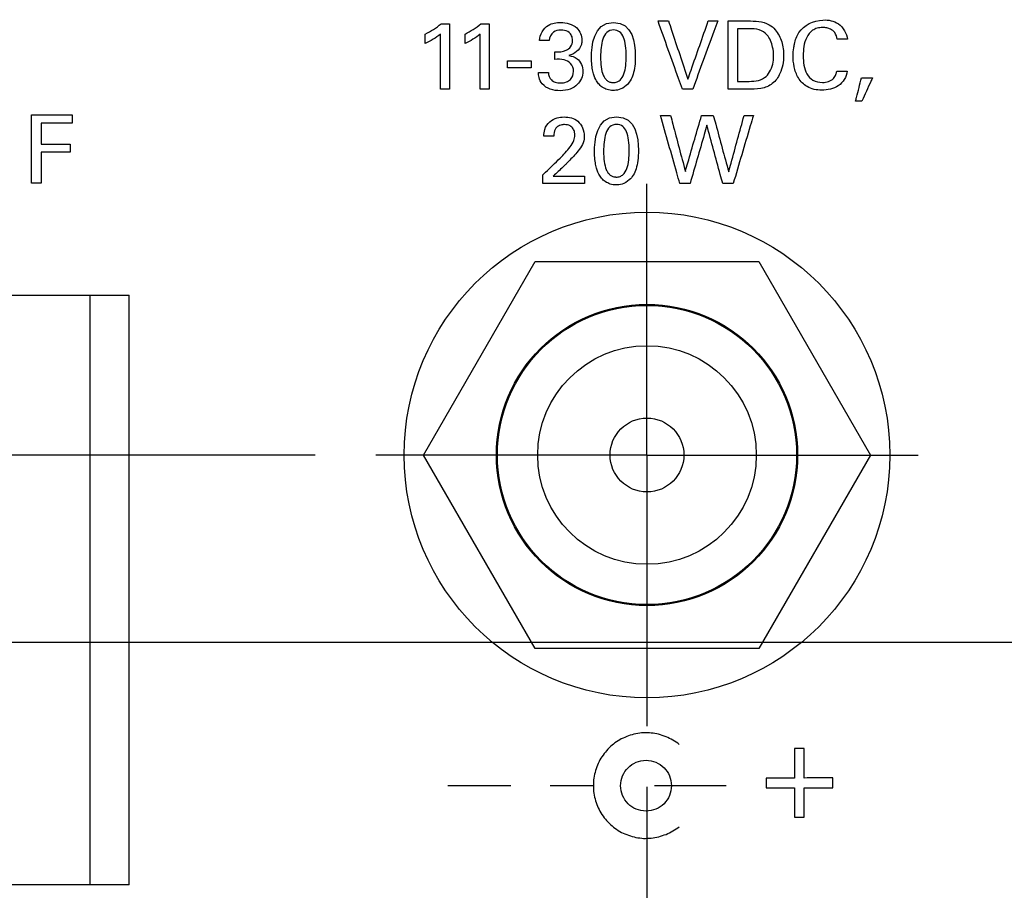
# Model space of a CAD drawing. Header units: inches. Extents: x 0 to 34, y 0 to 22.
# Tile 6 of 111: x 9.9 to 10.9, y 3.7 to 4.6. Entities that reach past the tile are written whole.
import ezdxf

# ---------------------------------------------------------------- set-up
doc = ezdxf.new("R2010")
doc.units = ezdxf.units.IN
doc.header["$LTSCALE"] = 1.87
doc.header["$MEASUREMENT"] = 0
doc.linetypes.add('CENTER', pattern=[0.6, 0.375, -0.075, 0.075, -0.075])
doc.layers.get('0').update_dxf_attribs({"linetype": 'CONTINUOUS'})
for name, color, linetype in [('DATUMCURVES', 7, 'CONTINUOUS'), ('DEFAULT_1', 7, 'CENTER'), ('DIMENSIONS', 7, 'CONTINUOUS')]:
    doc.layers.add(name, color=color, linetype=linetype)
doc.styles.get("Standard").update_dxf_attribs({"font": 'txt', "width": 0.8})
doc.dimstyles.new('DIMSTYLE_1', dxfattribs={"dimtxt": 0.125, "dimasz": 0.18, "dimexe": 0.18, "dimexo": 0.0625, "dimgap": 0.09, "dimtad": 0, "dimtih": 1, "dimtoh": 1, "dimdec": 3, "dimzin": 4, "dimdsep": 46, "dimtxsty": 'STANDARD', "dimblk": '_FILLED', "dimblk1": '_FILLED', "dimblk2": '_FILLED', "dimcen": 0.09, "dimadec": 0, "dimazin": 0, "dimtp": 0.001, "dimtm": 0.001, "dimtfac": 1, "dimtdec": 3, "dimtofl": 0, "dimtmove": 0, "dimatfit": 3, "dimldrblk": '_FILLED', "dimfxl": 1, "dimtolj": 1, "dimtzin": 4, "dimarcsym": 0})

# ---------------------------------------------------------------- blocks, each defined once
blk = doc.blocks.new('_FILLED')
at = {"color": 0, "linetype": 'BYBLOCK'}
blk.add_solid([(0, 0), (-1, 0.1736), (-1, -0.1736)], dxfattribs=at)
blk = doc.blocks.new('*D12')
at = {"layer": 'DIMENSIONS', "color": 2, "linetype": 'CONTINUOUS'}
for p, q in [((10.5592, 3.7851), (10.5592, 2.4397)), ((8.5192, 3.2441), (8.5192, 2.4397)), ((8.5192, 2.5647), (8.8256, 2.5647)), ((10.5592, 2.5647), (10.2756, 2.5647))]:
    blk.add_line(p, q, dxfattribs=at)
at = {"layer": 'DIMENSIONS', "color": 2, "linetype": 'CONTINUOUS', "xscale": 0.18, "yscale": 0.18, "zscale": 0.18, "rotation": 180}
blk.add_blockref('_FILLED', (8.5192, 2.5647), dxfattribs=at)
at = {"layer": 'DIMENSIONS', "color": 2, "linetype": 'CONTINUOUS', "xscale": 0.18, "yscale": 0.18, "zscale": 0.18}
blk.add_blockref('_FILLED', (10.5592, 2.5647), dxfattribs=at)
at = {"layer": 'DIMENSIONS', "color": 2, "linetype": 'CONTINUOUS', "width": 0.8}
for s, p in [('[', (9.5131, 2.5022)), (']', (10.1131, 2.5022)), ('2.040', (8.8881, 2.5022)), ('51.82', (9.6131, 2.5022))]:
    blk.add_text(s, height=0.125, dxfattribs=at).set_placement(p)
blk = doc.blocks.new('*D13')
at = {"layer": 'DIMENSIONS', "color": 2, "linetype": 'CONTINUOUS'}
for p, q in [((11.5322, 3.8711), (11.5322, 2.0564)), ((8.5192, 3.2441), (8.5192, 2.0564)), ((8.5192, 2.1814), (9.3032, 2.1814)), ((11.5322, 2.1814), (10.7532, 2.1814))]:
    blk.add_line(p, q, dxfattribs=at)
at = {"layer": 'DIMENSIONS', "color": 2, "linetype": 'CONTINUOUS', "xscale": 0.18, "yscale": 0.18, "zscale": 0.18, "rotation": 180}
blk.add_blockref('_FILLED', (8.5192, 2.1814), dxfattribs=at)
at = {"layer": 'DIMENSIONS', "color": 2, "linetype": 'CONTINUOUS', "xscale": 0.18, "yscale": 0.18, "zscale": 0.18}
blk.add_blockref('_FILLED', (11.5322, 2.1814), dxfattribs=at)
at = {"layer": 'DIMENSIONS', "color": 2, "linetype": 'CONTINUOUS', "width": 0.8}
for s, p in [('[', (9.9907, 2.1189)), (']', (10.5907, 2.1189)), ('3.013', (9.3657, 2.1189)), ('76.53', (10.0907, 2.1189))]:
    blk.add_text(s, height=0.125, dxfattribs=at).set_placement(p)
blk = doc.blocks.new('*D14')
at = {"layer": 'DIMENSIONS', "color": 2, "linetype": 'CONTINUOUS'}
for p, q in [((11.4697, 3.9336), (7.3773, 3.9336)), ((7.5023, 3.9336), (7.5023, 3.6709)), ((7.5023, 3.1566), (7.5023, 3.4209)), ((8.6066, 3.1566), (7.3773, 3.1566))]:
    blk.add_line(p, q, dxfattribs=at)
at = {"layer": 'DIMENSIONS', "color": 2, "linetype": 'CONTINUOUS', "xscale": 0.18, "yscale": 0.18, "zscale": 0.18}
for p, rotation in [((7.5023, 3.9336), 90), ((7.5023, 3.1566), 270)]:
    blk.add_blockref('_FILLED', p, dxfattribs=dict(at, rotation=rotation))
at = {"layer": 'DIMENSIONS', "color": 2, "linetype": 'CONTINUOUS', "width": 0.8}
for s, p in [('[', (7.4148, 3.4834)), (']', (8.0148, 3.4834)), ('.777', (6.8898, 3.4834)), ('19.74', (7.5148, 3.4834))]:
    blk.add_text(s, height=0.125, dxfattribs=at).set_placement(p)
blk = doc.blocks.new('*D15')
at = {"layer": 'DIMENSIONS', "color": 2, "linetype": 'CONTINUOUS'}
for p, q in [((10.2177, 4.1266), (6.1528, 4.1266)), ((6.2778, 4.1266), (6.2778, 3.7683)), ((6.2778, 3.1566), (6.2778, 3.5183)), ((8.6066, 3.1566), (6.1528, 3.1566))]:
    blk.add_line(p, q, dxfattribs=at)
at = {"layer": 'DIMENSIONS', "color": 2, "linetype": 'CONTINUOUS', "xscale": 0.18, "yscale": 0.18, "zscale": 0.18}
for p, rotation in [((6.2778, 4.1266), 90), ((6.2778, 3.1566), 270)]:
    blk.add_blockref('_FILLED', p, dxfattribs=dict(at, rotation=rotation))
at = {"layer": 'DIMENSIONS', "color": 2, "linetype": 'CONTINUOUS', "width": 0.8}
for s, p in [('[', (6.1903, 3.5808)), (']', (6.7903, 3.5808)), ('.970', (5.6653, 3.5808)), ('24.64', (6.2903, 3.5808))]:
    blk.add_text(s, height=0.125, dxfattribs=at).set_placement(p)

msp = doc.modelspace()

# ---------------------------------------------------------------- linework, layer by layer
at = {"color": 7, "linetype": 'CONTINUOUS'}
for p, q in [((10.3292, 4.1266), (10.4442, 4.3258)), ((10.4442, 4.3258), (10.6742, 4.3258)), ((10.6742, 4.3258), (10.7892, 4.1266)), ((9.0422, 4.2911), (10.0262, 4.2911)), ((9.9862, 3.6841), (9.9862, 4.2911)), ((10.0262, 3.6841), (10.0262, 4.2911)), ((10.4442, 3.9274), (10.3292, 4.1266)), ((10.7892, 4.1266), (10.6742, 3.9274)), ((10.6742, 3.9274), (10.4442, 3.9274)), ((10.0262, 3.6841), (9.0422, 3.6841))]:
    msp.add_line(p, q, dxfattribs=at)
for radius in [0.25, 0.155, 0.154, 0.1125, 0.038]:
    msp.add_circle((10.5592, 4.1266), radius, dxfattribs=at)
at = {"layer": 'DATUMCURVES', "color": 40, "linetype": 'CONTINUOUS'}
for points, knots in [([(10.4486, 4.5534, 5.187), (10.4488, 4.5594, 5.187), (10.4551, 4.5703, 5.187), (10.466, 4.5718, 5.187), (10.4703, 4.5718, 5.187)], [0, 0, 0, 0, 0.578866, 1, 1, 1, 1]), ([(10.4703, 4.5718, 5.187), (10.4761, 4.5718, 5.187), (10.4876, 4.5691, 5.187), (10.4923, 4.5582, 5.187), (10.4923, 4.5536, 5.187)], [0, 0, 0, 0, 0.559117, 1, 1, 1, 1]), ([(10.5956, 4.5032, 5.187), (10.5943, 4.5069, 5.187), (10.5859, 4.5303, 5.187), (10.5776, 4.5537, 5.187), (10.5706, 4.5734, 5.187)], [0, 0, 0, 0, 0.15625, 1, 1, 1, 1]), ([(10.5706, 4.5734, 5.187), (10.5711, 4.5734, 5.187), (10.5747, 4.5734, 5.187), (10.5783, 4.5734, 5.187), (10.5814, 4.5734, 5.187)], [0, 0, 0, 0, 0.15625, 1, 1, 1, 1]), ([(10.5814, 4.5734, 5.187), (10.5824, 4.5703, 5.187), (10.589, 4.5503, 5.187), (10.5957, 4.5303, 5.187), (10.6013, 4.5134, 5.187)], [0, 0, 0, 0, 0.15625, 1, 1, 1, 1]), ([(10.6013, 4.5134, 5.187), (10.6024, 4.5166, 5.187), (10.6094, 4.5366, 5.187), (10.6164, 4.5566, 5.187), (10.6223, 4.5734, 5.187)], [0, 0, 0, 0, 0.15625, 1, 1, 1, 1]), ([(10.6321, 4.5734, 5.187), (10.6308, 4.5698, 5.187), (10.6221, 4.5464, 5.187), (10.6135, 4.523, 5.187), (10.6063, 4.5032, 5.187)], [0, 0, 0, 0, 0.15625, 1, 1, 1, 1]), ([(10.6223, 4.5734, 5.187), (10.6228, 4.5734, 5.187), (10.6261, 4.5734, 5.187), (10.6294, 4.5734, 5.187), (10.6321, 4.5734, 5.187)], [0, 0, 0, 0, 0.15625, 1, 1, 1, 1]), ([(10.6426, 4.5734, 5.187), (10.6437, 4.5734, 5.187), (10.6504, 4.5734, 5.187), (10.6572, 4.5734, 5.187), (10.6629, 4.5734, 5.187)], [0, 0, 0, 0, 0.15625, 1, 1, 1, 1]), ([(10.6426, 4.5032, 5.187), (10.6426, 4.5069, 5.187), (10.6426, 4.5303, 5.187), (10.6426, 4.5537, 5.187), (10.6426, 4.5734, 5.187)], [0, 0, 0, 0, 0.15625, 1, 1, 1, 1]), ([(10.6629, 4.5734, 5.187), (10.6704, 4.5734, 5.187), (10.6814, 4.5731, 5.187), (10.6894, 4.5664, 5.187), (10.6912, 4.5643, 5.187)], [0, 0, 0, 0, 0.728785, 1, 1, 1, 1]), ([(10.7102, 4.5456, 5.187), (10.7104, 4.5469, 5.187), (10.7114, 4.5525, 5.187), (10.7162, 4.5671, 5.187), (10.7364, 4.5766, 5.187), (10.758, 4.5723, 5.187), (10.765, 4.5606, 5.187), (10.7655, 4.5545, 5.187)], [0, 0, 0, 0, 0.050517, 0.212168, 0.562563, 0.767784, 1, 1, 1, 1]), ([(10.356, 4.5705, 5.187), (10.356, 4.567, 5.187), (10.356, 4.5446, 5.187), (10.356, 4.5222, 5.187), (10.356, 4.5032, 5.187)], [0, 0, 0, 0, 0.15625, 1, 1, 1, 1]), ([(10.3969, 4.5705, 5.187), (10.3969, 4.567, 5.187), (10.3969, 4.5446, 5.187), (10.3969, 4.5222, 5.187), (10.3969, 4.5032, 5.187)], [0, 0, 0, 0, 0.15625, 1, 1, 1, 1]), ([(10.4726, 4.5639, 5.187), (10.4719, 4.564, 5.187), (10.4685, 4.5641, 5.187), (10.4617, 4.5627, 5.187), (10.4587, 4.5566, 5.187), (10.4584, 4.5534, 5.187)], [0, 0, 0, 0, 0.095359, 0.508717, 1, 1, 1, 1]), ([(10.4645, 4.5417, 5.187), (10.4684, 4.5414, 5.187), (10.4745, 4.5417, 5.187), (10.4814, 4.5467, 5.187), (10.4829, 4.5528, 5.187), (10.4821, 4.5581, 5.187), (10.4787, 4.5626, 5.187), (10.475, 4.5637, 5.187), (10.4726, 4.5639, 5.187)], [0, 0, 0, 0, 0.288352, 0.434195, 0.602077, 0.724833, 0.827485, 1, 1, 1, 1]), ([(10.5248, 4.5641, 5.187), (10.5222, 4.5641, 5.187), (10.5171, 4.5622, 5.187), (10.5134, 4.5552, 5.187), (10.5117, 4.546, 5.187), (10.5113, 4.5357, 5.187), (10.5118, 4.5257, 5.187), (10.5135, 4.5186, 5.187), (10.5159, 4.5143, 5.187), (10.5181, 4.5119, 5.187), (10.5205, 4.5106, 5.187), (10.5224, 4.5101, 5.187), (10.5237, 4.51, 5.187), (10.5241, 4.5099, 5.187), (10.5246, 4.5099, 5.187)], [0, 0, 0, 0, 0.111548, 0.223096, 0.334644, 0.446192, 0.584644, 0.723096, 0.792322, 0.861548, 0.930774, 0.965387, 0.982693, 1, 1, 1, 1]), ([(10.5246, 4.5099, 5.187), (10.5251, 4.51, 5.187), (10.5267, 4.5101, 5.187), (10.529, 4.5107, 5.187), (10.5326, 4.5129, 5.187), (10.5358, 4.5185, 5.187), (10.5376, 4.5274, 5.187), (10.5381, 4.5423, 5.187), (10.5367, 4.5551, 5.187), (10.5316, 4.5627, 5.187), (10.527, 4.5641, 5.187), (10.5248, 4.5641, 5.187)], [0, 0, 0, 0, 0.026726, 0.053453, 0.106905, 0.213811, 0.320716, 0.427622, 0.713811, 0.856905, 1, 1, 1, 1]), ([(10.664, 4.5654, 5.187), (10.6634, 4.5654, 5.187), (10.6595, 4.5654, 5.187), (10.6556, 4.5654, 5.187), (10.6523, 4.5654, 5.187)], [0, 0, 0, 0, 0.15625, 1, 1, 1, 1]), ([(10.6523, 4.5654, 5.187), (10.6523, 4.5625, 5.187), (10.6523, 4.5445, 5.187), (10.6523, 4.5264, 5.187), (10.6523, 4.5112, 5.187)], [0, 0, 0, 0, 0.15625, 1, 1, 1, 1]), ([(10.6912, 4.5643, 5.187), (10.6943, 4.5607, 5.187), (10.6987, 4.552, 5.187), (10.7007, 4.5362, 5.187), (10.698, 4.5207, 5.187), (10.6891, 4.508, 5.187), (10.6761, 4.5029, 5.187), (10.6671, 4.5032, 5.187), (10.6624, 4.5032, 5.187)], [0, 0, 0, 0, 0.161567, 0.325647, 0.542246, 0.690958, 0.836633, 1, 1, 1, 1]), ([(10.6895, 4.5374, 5.187), (10.6895, 4.5404, 5.187), (10.6887, 4.5481, 5.187), (10.6847, 4.5589, 5.187), (10.6745, 4.5652, 5.187), (10.6676, 4.5654, 5.187), (10.664, 4.5654, 5.187)], [0, 0, 0, 0, 0.212861, 0.535381, 0.748028, 1, 1, 1, 1]), ([(10.7551, 4.5545, 5.187), (10.7547, 4.5569, 5.187), (10.7533, 4.5614, 5.187), (10.7487, 4.565, 5.187), (10.7442, 4.5664, 5.187), (10.7395, 4.5668, 5.187), (10.7344, 4.5662, 5.187), (10.7282, 4.5634, 5.187), (10.7229, 4.5566, 5.187), (10.7204, 4.5473, 5.187), (10.7198, 4.5375, 5.187), (10.7202, 4.531, 5.187), (10.7208, 4.5278, 5.187)], [0, 0, 0, 0, 0.105452, 0.186695, 0.238611, 0.302602, 0.383932, 0.454588, 0.587596, 0.726468, 0.860143, 1, 1, 1, 1]), ([(10.331, 4.5502, 5.187), (10.331, 4.5507, 5.187), (10.331, 4.5539, 5.187), (10.331, 4.5572, 5.187), (10.331, 4.5599, 5.187)], [0, 0, 0, 0, 0.15625, 1, 1, 1, 1]), ([(10.3467, 4.5032, 5.187), (10.3467, 4.5062, 5.187), (10.3467, 4.5251, 5.187), (10.3467, 4.544, 5.187), (10.3467, 4.5599, 5.187)], [0, 0, 0, 0, 0.15625, 1, 1, 1, 1]), ([(10.3719, 4.5502, 5.187), (10.3719, 4.5507, 5.187), (10.3719, 4.5539, 5.187), (10.3719, 4.5572, 5.187), (10.3719, 4.5599, 5.187)], [0, 0, 0, 0, 0.15625, 1, 1, 1, 1]), ([(10.3876, 4.5032, 5.187), (10.3876, 4.5062, 5.187), (10.3876, 4.5251, 5.187), (10.3876, 4.544, 5.187), (10.3876, 4.5599, 5.187)], [0, 0, 0, 0, 0.15625, 1, 1, 1, 1]), ([(10.4584, 4.5534, 5.187), (10.4579, 4.5534, 5.187), (10.4546, 4.5534, 5.187), (10.4513, 4.5534, 5.187), (10.4486, 4.5534, 5.187)], [0, 0, 0, 0, 0.15625, 1, 1, 1, 1]), ([(10.4923, 4.5536, 5.187), (10.4923, 4.5521, 5.187), (10.4914, 4.5448, 5.187), (10.4845, 4.539, 5.187), (10.4789, 4.5378, 5.187)], [0, 0, 0, 0, 0.209413, 1, 1, 1, 1]), ([(10.7655, 4.5545, 5.187), (10.765, 4.5545, 5.187), (10.7615, 4.5545, 5.187), (10.758, 4.5545, 5.187), (10.7551, 4.5545, 5.187)], [0, 0, 0, 0, 0.15625, 1, 1, 1, 1]), ([(10.7653, 4.5217, 5.187), (10.7647, 4.5159, 5.187), (10.7592, 4.5072, 5.187), (10.748, 4.5029, 5.187), (10.737, 4.5016, 5.187), (10.7241, 4.504, 5.187), (10.7143, 4.5142, 5.187), (10.7103, 4.5259, 5.187), (10.7093, 4.5365, 5.187), (10.7098, 4.5429, 5.187), (10.7102, 4.5456, 5.187)], [0, 0, 0, 0, 0.184046, 0.276789, 0.37184, 0.534052, 0.66729, 0.796628, 0.91558, 1, 1, 1, 1]), ([(10.4155, 4.5325, 5.187), (10.4168, 4.5325, 5.187), (10.4249, 4.5325, 5.187), (10.433, 4.5325, 5.187), (10.4399, 4.5325, 5.187)], [0, 0, 0, 0, 0.15625, 1, 1, 1, 1]), ([(10.4836, 4.5215, 5.187), (10.4836, 4.5245, 5.187), (10.4816, 4.5302, 5.187), (10.4733, 4.5342, 5.187), (10.4676, 4.534, 5.187), (10.4645, 4.5339, 5.187)], [0, 0, 0, 0, 0.339096, 0.63684, 1, 1, 1, 1]), ([(10.4789, 4.5378, 5.187), (10.4818, 4.5373, 5.187), (10.4897, 4.5348, 5.187), (10.4933, 4.5262, 5.187), (10.4933, 4.5214, 5.187)], [0, 0, 0, 0, 0.381769, 1, 1, 1, 1]), ([(10.5472, 4.5377, 5.187), (10.5472, 4.5297, 5.187), (10.5457, 4.5173, 5.187), (10.539, 4.5067, 5.187), (10.5302, 4.5021, 5.187), (10.5232, 4.5017, 5.187), (10.5183, 4.5025, 5.187), (10.513, 4.5051, 5.187), (10.5091, 4.5087, 5.187), (10.506, 4.5136, 5.187), (10.5032, 4.5207, 5.187), (10.5021, 4.5301, 5.187), (10.5021, 4.5361, 5.187)], [0, 0, 0, 0, 0.085647, 0.171295, 0.237987, 0.304679, 0.403732, 0.502785, 0.601839, 0.700892, 0.850446, 1, 1, 1, 1]), ([(10.6802, 4.5151, 5.187), (10.6823, 4.5167, 5.187), (10.688, 4.523, 5.187), (10.6895, 4.5317, 5.187), (10.6895, 4.5374, 5.187)], [0, 0, 0, 0, 0.313027, 1, 1, 1, 1]), ([(10.4399, 4.5251, 5.187), (10.4386, 4.5251, 5.187), (10.4305, 4.5251, 5.187), (10.4224, 4.5251, 5.187), (10.4155, 4.5251, 5.187)], [0, 0, 0, 0, 0.15625, 1, 1, 1, 1]), ([(10.4933, 4.5214, 5.187), (10.4933, 4.5165, 5.187), (10.4897, 4.5085, 5.187), (10.4799, 4.5025, 5.187), (10.4699, 4.5011, 5.187), (10.4597, 4.5025, 5.187), (10.4514, 4.5074, 5.187), (10.4478, 4.5144, 5.187), (10.4476, 4.5187, 5.187), (10.4475, 4.5205, 5.187)], [0, 0, 0, 0, 0.219679, 0.348955, 0.504905, 0.661174, 0.807804, 0.918008, 1, 1, 1, 1]), ([(10.4475, 4.5205, 5.187), (10.448, 4.5205, 5.187), (10.4515, 4.5205, 5.187), (10.4549, 4.5205, 5.187), (10.4578, 4.5205, 5.187)], [0, 0, 0, 0, 0.15625, 1, 1, 1, 1]), ([(10.4578, 4.5205, 5.187), (10.4578, 4.5177, 5.187), (10.4593, 4.513, 5.187), (10.465, 4.51, 5.187), (10.4704, 4.5093, 5.187), (10.476, 4.5101, 5.187), (10.4818, 4.5137, 5.187), (10.4835, 4.5185, 5.187), (10.4836, 4.5215, 5.187)], [0, 0, 0, 0, 0.220496, 0.33765, 0.480718, 0.641216, 0.770924, 1, 1, 1, 1]), ([(10.7208, 4.5278, 5.187), (10.7214, 4.5247, 5.187), (10.7232, 4.5188, 5.187), (10.7298, 4.5114, 5.187), (10.7386, 4.5097, 5.187), (10.7461, 4.5106, 5.187), (10.7512, 4.5137, 5.187), (10.7538, 4.5179, 5.187), (10.7544, 4.5206, 5.187), (10.7546, 4.5217, 5.187)], [0, 0, 0, 0, 0.191223, 0.370916, 0.578777, 0.706078, 0.831771, 0.930378, 1, 1, 1, 1]), ([(10.7546, 4.5217, 5.187), (10.7552, 4.5217, 5.187), (10.7587, 4.5217, 5.187), (10.7623, 4.5217, 5.187), (10.7653, 4.5217, 5.187)], [0, 0, 0, 0, 0.15625, 1, 1, 1, 1]), ([(10.6523, 4.5112, 5.187), (10.6528, 4.5112, 5.187), (10.656, 4.5112, 5.187), (10.6592, 4.5112, 5.187), (10.6619, 4.5112, 5.187)], [0, 0, 0, 0, 0.15625, 1, 1, 1, 1]), ([(10.7739, 4.491, 5.187), (10.7742, 4.4922, 5.187), (10.7763, 4.5002, 5.187), (10.7783, 4.5082, 5.187), (10.7801, 4.5149, 5.187)], [0, 0, 0, 0, 0.15625, 1, 1, 1, 1]), ([(10.7801, 4.5149, 5.187), (10.7807, 4.5149, 5.187), (10.7844, 4.5149, 5.187), (10.7882, 4.5149, 5.187), (10.7914, 4.5149, 5.187)], [0, 0, 0, 0, 0.15625, 1, 1, 1, 1]), ([(10.7914, 4.5149, 5.187), (10.7908, 4.5137, 5.187), (10.7872, 4.5057, 5.187), (10.7835, 4.4977, 5.187), (10.7805, 4.491, 5.187)], [0, 0, 0, 0, 0.15625, 1, 1, 1, 1]), ([(10.356, 4.5032, 5.187), (10.3555, 4.5032, 5.187), (10.3524, 4.5032, 5.187), (10.3493, 4.5032, 5.187), (10.3467, 4.5032, 5.187)], [0, 0, 0, 0, 0.15625, 1, 1, 1, 1]), ([(10.3969, 4.5032, 5.187), (10.3964, 4.5032, 5.187), (10.3933, 4.5032, 5.187), (10.3902, 4.5032, 5.187), (10.3876, 4.5032, 5.187)], [0, 0, 0, 0, 0.15625, 1, 1, 1, 1]), ([(10.6063, 4.5032, 5.187), (10.6057, 4.5032, 5.187), (10.6021, 4.5032, 5.187), (10.5986, 4.5032, 5.187), (10.5956, 4.5032, 5.187)], [0, 0, 0, 0, 0.15625, 1, 1, 1, 1]), ([(10.6624, 4.5032, 5.187), (10.6613, 4.5032, 5.187), (10.6547, 4.5032, 5.187), (10.6482, 4.5032, 5.187), (10.6426, 4.5032, 5.187)], [0, 0, 0, 0, 0.15625, 1, 1, 1, 1]), ([(9.9256, 4.4064, 5.187), (9.9256, 4.4101, 5.187), (9.9256, 4.4335, 5.187), (9.9256, 4.4569, 5.187), (9.9256, 4.4766, 5.187)], [0, 0, 0, 0, 0.15625, 1, 1, 1, 1]), ([(9.9256, 4.4766, 5.187), (9.9278, 4.4766, 5.187), (9.9417, 4.4766, 5.187), (9.9557, 4.4766, 5.187), (9.9674, 4.4766, 5.187)], [0, 0, 0, 0, 0.15625, 1, 1, 1, 1]), ([(10.453, 4.4549, 5.187), (10.4531, 4.4572, 5.187), (10.4536, 4.4627, 5.187), (10.4584, 4.4701, 5.187), (10.4662, 4.474, 5.187), (10.4763, 4.4751, 5.187), (10.4902, 4.4721, 5.187), (10.4946, 4.4604, 5.187), (10.4946, 4.4549, 5.187)], [0, 0, 0, 0, 0.107056, 0.258369, 0.390727, 0.504154, 0.739303, 1, 1, 1, 1]), ([(10.5731, 4.4762, 5.187), (10.5736, 4.4762, 5.187), (10.5771, 4.4762, 5.187), (10.5806, 4.4762, 5.187), (10.5835, 4.4762, 5.187)], [0, 0, 0, 0, 0.15625, 1, 1, 1, 1]), ([(10.593, 4.406, 5.187), (10.592, 4.4097, 5.187), (10.5853, 4.4331, 5.187), (10.5787, 4.4565, 5.187), (10.5731, 4.4762, 5.187)], [0, 0, 0, 0, 0.15625, 1, 1, 1, 1]), ([(10.5835, 4.4762, 5.187), (10.5843, 4.4732, 5.187), (10.5893, 4.454, 5.187), (10.5944, 4.4347, 5.187), (10.5987, 4.4185, 5.187)], [0, 0, 0, 0, 0.15625, 1, 1, 1, 1]), ([(10.5987, 4.4185, 5.187), (10.5995, 4.4215, 5.187), (10.6051, 4.4407, 5.187), (10.6107, 4.46, 5.187), (10.6154, 4.4762, 5.187)], [0, 0, 0, 0, 0.15625, 1, 1, 1, 1]), ([(10.6154, 4.4762, 5.187), (10.616, 4.4762, 5.187), (10.62, 4.4762, 5.187), (10.6241, 4.4762, 5.187), (10.6274, 4.4762, 5.187)], [0, 0, 0, 0, 0.15625, 1, 1, 1, 1]), ([(10.6274, 4.4762, 5.187), (10.6283, 4.4732, 5.187), (10.6336, 4.4538, 5.187), (10.6388, 4.4344, 5.187), (10.6433, 4.418, 5.187)], [0, 0, 0, 0, 0.15625, 1, 1, 1, 1]), ([(10.6433, 4.418, 5.187), (10.6441, 4.421, 5.187), (10.6494, 4.4404, 5.187), (10.6548, 4.4598, 5.187), (10.6592, 4.4762, 5.187)], [0, 0, 0, 0, 0.15625, 1, 1, 1, 1]), ([(10.6688, 4.4762, 5.187), (10.6677, 4.4726, 5.187), (10.6607, 4.4492, 5.187), (10.6538, 4.4258, 5.187), (10.648, 4.406, 5.187)], [0, 0, 0, 0, 0.15625, 1, 1, 1, 1]), ([(10.6592, 4.4762, 5.187), (10.6597, 4.4762, 5.187), (10.6629, 4.4762, 5.187), (10.6661, 4.4762, 5.187), (10.6688, 4.4762, 5.187)], [0, 0, 0, 0, 0.15625, 1, 1, 1, 1]), ([(9.9355, 4.4683, 5.187), (9.9355, 4.4672, 5.187), (9.9355, 4.4599, 5.187), (9.9355, 4.4526, 5.187), (9.9355, 4.4465, 5.187)], [0, 0, 0, 0, 0.15625, 1, 1, 1, 1]), ([(9.9674, 4.4683, 5.187), (9.9658, 4.4683, 5.187), (9.9551, 4.4683, 5.187), (9.9445, 4.4683, 5.187), (9.9355, 4.4683, 5.187)], [0, 0, 0, 0, 0.15625, 1, 1, 1, 1]), ([(10.4664, 4.464, 5.187), (10.4657, 4.4634, 5.187), (10.4637, 4.4607, 5.187), (10.4632, 4.4572, 5.187), (10.4632, 4.4549, 5.187)], [0, 0, 0, 0, 0.290057, 1, 1, 1, 1]), ([(10.4697, 4.4322, 5.187), (10.4715, 4.434, 5.187), (10.4752, 4.4377, 5.187), (10.4801, 4.4436, 5.187), (10.4841, 4.4495, 5.187), (10.4852, 4.4549, 5.187), (10.4848, 4.4591, 5.187), (10.4834, 4.4628, 5.187), (10.4798, 4.4661, 5.187), (10.475, 4.4669, 5.187), (10.4709, 4.4665, 5.187), (10.4682, 4.4655, 5.187), (10.4669, 4.4645, 5.187), (10.4664, 4.464, 5.187)], [0, 0, 0, 0, 0.143627, 0.285935, 0.427651, 0.52723, 0.584665, 0.656328, 0.737681, 0.845658, 0.911668, 0.965071, 1, 1, 1, 1]), ([(10.5279, 4.4669, 5.187), (10.5253, 4.4669, 5.187), (10.5202, 4.4649, 5.187), (10.5165, 4.458, 5.187), (10.5148, 4.4488, 5.187), (10.5144, 4.4384, 5.187), (10.515, 4.4285, 5.187), (10.5166, 4.4214, 5.187), (10.519, 4.4171, 5.187), (10.5212, 4.4146, 5.187), (10.5236, 4.4134, 5.187), (10.5255, 4.4129, 5.187), (10.5268, 4.4128, 5.187), (10.5272, 4.4127, 5.187), (10.5277, 4.4127, 5.187)], [0, 0, 0, 0, 0.111548, 0.223096, 0.334644, 0.446192, 0.584644, 0.723096, 0.792322, 0.861548, 0.930774, 0.965387, 0.982693, 1, 1, 1, 1]), ([(10.5277, 4.4127, 5.187), (10.5282, 4.4127, 5.187), (10.5298, 4.4128, 5.187), (10.5321, 4.4135, 5.187), (10.5357, 4.4157, 5.187), (10.5389, 4.4212, 5.187), (10.5407, 4.4302, 5.187), (10.5412, 4.4451, 5.187), (10.5398, 4.4579, 5.187), (10.5348, 4.4655, 5.187), (10.5301, 4.4669, 5.187), (10.5279, 4.4669, 5.187)], [0, 0, 0, 0, 0.026726, 0.053453, 0.106905, 0.213811, 0.320716, 0.427622, 0.713811, 0.856905, 1, 1, 1, 1]), ([(10.6209, 4.466, 5.187), (10.62, 4.4629, 5.187), (10.6142, 4.4429, 5.187), (10.6084, 4.4229, 5.187), (10.6035, 4.406, 5.187)], [0, 0, 0, 0, 0.15625, 1, 1, 1, 1]), ([(10.6372, 4.406, 5.187), (10.6363, 4.4091, 5.187), (10.6309, 4.4291, 5.187), (10.6255, 4.4491, 5.187), (10.6209, 4.466, 5.187)], [0, 0, 0, 0, 0.15625, 1, 1, 1, 1]), ([(10.4632, 4.4549, 5.187), (10.4627, 4.4549, 5.187), (10.4593, 4.4549, 5.187), (10.4559, 4.4549, 5.187), (10.453, 4.4549, 5.187)], [0, 0, 0, 0, 0.15625, 1, 1, 1, 1]), ([(10.4946, 4.4549, 5.187), (10.4946, 4.4539, 5.187), (10.4945, 4.4476, 5.187), (10.4903, 4.4422, 5.187), (10.4871, 4.4381, 5.187)], [0, 0, 0, 0, 0.167775, 1, 1, 1, 1]), ([(9.9355, 4.4465, 5.187), (9.9371, 4.4465, 5.187), (9.9471, 4.4465, 5.187), (9.9571, 4.4465, 5.187), (9.9656, 4.4465, 5.187)], [0, 0, 0, 0, 0.15625, 1, 1, 1, 1]), ([(10.5504, 4.4404, 5.187), (10.5504, 4.4325, 5.187), (10.5488, 4.4201, 5.187), (10.5421, 4.4095, 5.187), (10.5333, 4.4049, 5.187), (10.5263, 4.4044, 5.187), (10.5214, 4.4053, 5.187), (10.5161, 4.4078, 5.187), (10.5122, 4.4115, 5.187), (10.5091, 4.4164, 5.187), (10.5064, 4.4235, 5.187), (10.5052, 4.4329, 5.187), (10.5052, 4.4389, 5.187)], [0, 0, 0, 0, 0.085709, 0.171418, 0.238076, 0.304734, 0.403737, 0.50274, 0.601744, 0.700747, 0.850373, 1, 1, 1, 1]), ([(9.9355, 4.4383, 5.187), (9.9355, 4.4366, 5.187), (9.9355, 4.426, 5.187), (9.9355, 4.4154, 5.187), (9.9355, 4.4064, 5.187)], [0, 0, 0, 0, 0.15625, 1, 1, 1, 1]), ([(9.9656, 4.4383, 5.187), (9.964, 4.4383, 5.187), (9.954, 4.4383, 5.187), (9.944, 4.4383, 5.187), (9.9355, 4.4383, 5.187)], [0, 0, 0, 0, 0.15625, 1, 1, 1, 1]), ([(10.4521, 4.4149, 5.187), (10.453, 4.4158, 5.187), (10.4588, 4.4215, 5.187), (10.4647, 4.4273, 5.187), (10.4697, 4.4322, 5.187)], [0, 0, 0, 0, 0.15625, 1, 1, 1, 1]), ([(10.4871, 4.4381, 5.187), (10.484, 4.4343, 5.187), (10.4796, 4.4301, 5.187), (10.4755, 4.4257, 5.187), (10.4746, 4.4249, 5.187)], [0, 0, 0, 0, 0.803855, 1, 1, 1, 1]), ([(10.4746, 4.4249, 5.187), (10.474, 4.4243, 5.187), (10.4701, 4.4206, 5.187), (10.4662, 4.4168, 5.187), (10.4628, 4.4137, 5.187)], [0, 0, 0, 0, 0.15625, 1, 1, 1, 1]), ([(10.4521, 4.406, 5.187), (10.4521, 4.4065, 5.187), (10.4521, 4.4094, 5.187), (10.4521, 4.4124, 5.187), (10.4521, 4.4149, 5.187)], [0, 0, 0, 0, 0.15625, 1, 1, 1, 1]), ([(10.4628, 4.4137, 5.187), (10.4645, 4.4137, 5.187), (10.4752, 4.4137, 5.187), (10.4858, 4.4137, 5.187), (10.4948, 4.4137, 5.187)], [0, 0, 0, 0, 0.15625, 1, 1, 1, 1]), ([(9.9355, 4.4064, 5.187), (9.935, 4.4064, 5.187), (9.9317, 4.4064, 5.187), (9.9284, 4.4064, 5.187), (9.9256, 4.4064, 5.187)], [0, 0, 0, 0, 0.15625, 1, 1, 1, 1]), ([(10.4948, 4.406, 5.187), (10.4926, 4.406, 5.187), (10.4783, 4.406, 5.187), (10.4641, 4.406, 5.187), (10.4521, 4.406, 5.187)], [0, 0, 0, 0, 0.15625, 1, 1, 1, 1]), ([(10.6035, 4.406, 5.187), (10.603, 4.406, 5.187), (10.5995, 4.406, 5.187), (10.596, 4.406, 5.187), (10.593, 4.406, 5.187)], [0, 0, 0, 0, 0.15625, 1, 1, 1, 1]), ([(10.648, 4.406, 5.187), (10.6474, 4.406, 5.187), (10.6438, 4.406, 5.187), (10.6402, 4.406, 5.187), (10.6372, 4.406, 5.187)], [0, 0, 0, 0, 0.15625, 1, 1, 1, 1]), ([(10.7111, 3.8246, 5.187), (10.7111, 3.823, 5.187), (10.7111, 3.8129, 5.187), (10.7111, 3.8027, 5.187), (10.7111, 3.7941, 5.187)], [0, 0, 0, 0, 0.15625, 1, 1, 1, 1]), ([(10.7209, 3.8246, 5.187), (10.7204, 3.8246, 5.187), (10.7171, 3.8246, 5.187), (10.7139, 3.8246, 5.187), (10.7111, 3.8246, 5.187)], [0, 0, 0, 0, 0.15625, 1, 1, 1, 1]), ([(10.7209, 3.7941, 5.187), (10.7209, 3.7957, 5.187), (10.7209, 3.8059, 5.187), (10.7209, 3.816, 5.187), (10.7209, 3.8246, 5.187)], [0, 0, 0, 0, 0.15625, 1, 1, 1, 1]), ([(10.5321, 3.7862, 5.187), (10.5321, 3.7897, 5.187), (10.5335, 3.7967, 5.187), (10.5393, 3.8051, 5.187), (10.5477, 3.8109, 5.187), (10.5582, 3.8131, 5.187), (10.5688, 3.8109, 5.187), (10.5772, 3.8051, 5.187), (10.5829, 3.7967, 5.187), (10.5844, 3.7897, 5.187), (10.5844, 3.7862, 5.187)], [0, 0, 0, 0, 0.124994, 0.249988, 0.374982, 0.499976, 0.624982, 0.749988, 0.874994, 1, 1, 1, 1]), ([(10.6819, 3.7941, 5.187), (10.6819, 3.7936, 5.187), (10.6819, 3.7902, 5.187), (10.6819, 3.7869, 5.187), (10.6819, 3.784, 5.187)], [0, 0, 0, 0, 0.15625, 1, 1, 1, 1]), ([(10.7111, 3.7941, 5.187), (10.7096, 3.7941, 5.187), (10.6999, 3.7941, 5.187), (10.6901, 3.7941, 5.187), (10.6819, 3.7941, 5.187)], [0, 0, 0, 0, 0.15625, 1, 1, 1, 1]), ([(10.7504, 3.7942, 5.187), (10.7489, 3.7942, 5.187), (10.7391, 3.7942, 5.187), (10.7292, 3.7942, 5.187), (10.7209, 3.7941, 5.187)], [0, 0, 0, 0, 0.15625, 1, 1, 1, 1]), ([(10.7504, 3.784, 5.187), (10.7504, 3.7846, 5.187), (10.7504, 3.7879, 5.187), (10.7504, 3.7913, 5.187), (10.7504, 3.7942, 5.187)], [0, 0, 0, 0, 0.15625, 1, 1, 1, 1]), ([(10.5844, 3.7862, 5.187), (10.5844, 3.7827, 5.187), (10.5829, 3.7756, 5.187), (10.5772, 3.7672, 5.187), (10.5688, 3.7615, 5.187), (10.5582, 3.7593, 5.187), (10.5477, 3.7615, 5.187), (10.5393, 3.7672, 5.187), (10.5335, 3.7756, 5.187), (10.5321, 3.7827, 5.187), (10.5321, 3.7862, 5.187)], [0, 0, 0, 0, 0.125006, 0.250012, 0.375018, 0.500024, 0.625018, 0.750012, 0.875006, 1, 1, 1, 1]), ([(10.6819, 3.784, 5.187), (10.6834, 3.784, 5.187), (10.6932, 3.784, 5.187), (10.7029, 3.784, 5.187), (10.7111, 3.784, 5.187)], [0, 0, 0, 0, 0.15625, 1, 1, 1, 1]), ([(10.7111, 3.784, 5.187), (10.7111, 3.7825, 5.187), (10.7111, 3.7724, 5.187), (10.7111, 3.7624, 5.187), (10.7111, 3.7539, 5.187)], [0, 0, 0, 0, 0.15625, 1, 1, 1, 1]), ([(10.7209, 3.784, 5.187), (10.7225, 3.784, 5.187), (10.7323, 3.784, 5.187), (10.7421, 3.784, 5.187), (10.7504, 3.784, 5.187)], [0, 0, 0, 0, 0.15625, 1, 1, 1, 1]), ([(10.721, 3.7539, 5.187), (10.721, 3.7555, 5.187), (10.721, 3.7655, 5.187), (10.7209, 3.7756, 5.187), (10.7209, 3.784, 5.187)], [0, 0, 0, 0, 0.15625, 1, 1, 1, 1]), ([(10.7111, 3.7539, 5.187), (10.7116, 3.7539, 5.187), (10.7149, 3.7539, 5.187), (10.7182, 3.7539, 5.187), (10.721, 3.7539, 5.187)], [0, 0, 0, 0, 0.15625, 1, 1, 1, 1])]:
    msp.add_open_spline(points, degree=3, knots=knots, dxfattribs=at)
for points in [[(10.5021, 4.5361, 5.187), (10.5021, 4.5461, 5.187), (10.5033, 4.5719, 5.187), (10.5247, 4.5719, 5.187)], [(10.5247, 4.5719, 5.187), (10.5448, 4.5719, 5.187), (10.5472, 4.5503, 5.187), (10.5472, 4.5377, 5.187)], [(10.331, 4.5599, 5.187), (10.3368, 4.5629, 5.187), (10.3424, 4.5663, 5.187), (10.3473, 4.5705, 5.187)], [(10.3473, 4.5705, 5.187), (10.3502, 4.5705, 5.187), (10.3531, 4.5705, 5.187), (10.356, 4.5705, 5.187)], [(10.3719, 4.5599, 5.187), (10.3777, 4.5629, 5.187), (10.3833, 4.5663, 5.187), (10.3883, 4.5705, 5.187)], [(10.3883, 4.5705, 5.187), (10.3912, 4.5705, 5.187), (10.3941, 4.5705, 5.187), (10.3969, 4.5705, 5.187)], [(10.3467, 4.5599, 5.187), (10.342, 4.556, 5.187), (10.3366, 4.5528, 5.187), (10.331, 4.5502, 5.187)], [(10.3876, 4.5599, 5.187), (10.3829, 4.556, 5.187), (10.3775, 4.5528, 5.187), (10.3719, 4.5502, 5.187)], [(10.4645, 4.5339, 5.187), (10.4645, 4.5365, 5.187), (10.4645, 4.5391, 5.187), (10.4645, 4.5417, 5.187)], [(10.4155, 4.5251, 5.187), (10.4155, 4.5276, 5.187), (10.4155, 4.53, 5.187), (10.4155, 4.5325, 5.187)], [(10.4399, 4.5325, 5.187), (10.4399, 4.53, 5.187), (10.4399, 4.5276, 5.187), (10.4399, 4.5251, 5.187)], [(10.6619, 4.5112, 5.187), (10.6681, 4.5112, 5.187), (10.6752, 4.5113, 5.187), (10.6802, 4.5151, 5.187)], [(10.7805, 4.491, 5.187), (10.7783, 4.491, 5.187), (10.7761, 4.491, 5.187), (10.7739, 4.491, 5.187)], [(9.9674, 4.4766, 5.187), (9.9674, 4.4739, 5.187), (9.9674, 4.4711, 5.187), (9.9674, 4.4683, 5.187)], [(10.5052, 4.4389, 5.187), (10.5052, 4.4489, 5.187), (10.5064, 4.4747, 5.187), (10.5278, 4.4747, 5.187)], [(10.5278, 4.4747, 5.187), (10.5479, 4.4747, 5.187), (10.5504, 4.4531, 5.187), (10.5504, 4.4404, 5.187)], [(9.9656, 4.4465, 5.187), (9.9656, 4.4437, 5.187), (9.9656, 4.441, 5.187), (9.9656, 4.4383, 5.187)], [(10.4948, 4.4137, 5.187), (10.4948, 4.4111, 5.187), (10.4948, 4.4086, 5.187), (10.4948, 4.406, 5.187)], [(10.5328, 3.8343, 5.187), (10.5306, 3.833, 5.187), (10.5284, 3.8316, 5.187), (10.5262, 3.8303, 5.187)], [(10.5401, 3.8376, 5.187), (10.5377, 3.8365, 5.187), (10.5353, 3.8354, 5.187), (10.5328, 3.8343, 5.187)], [(10.5477, 3.8397, 5.187), (10.5452, 3.839, 5.187), (10.5427, 3.8383, 5.187), (10.5401, 3.8376, 5.187)], [(10.5557, 3.8407, 5.187), (10.553, 3.8404, 5.187), (10.5504, 3.8401, 5.187), (10.5477, 3.8397, 5.187)], [(10.5557, 3.8407, 5.187), (10.5557, 3.8407, 5.187), (10.5557, 3.8407, 5.187), (10.5557, 3.8407, 5.187)], [(10.5636, 3.8404, 5.187), (10.561, 3.8405, 5.187), (10.5583, 3.8406, 5.187), (10.5557, 3.8407, 5.187)], [(10.5712, 3.8392, 5.187), (10.5687, 3.8396, 5.187), (10.5661, 3.84, 5.187), (10.5636, 3.8404, 5.187)], [(10.5788, 3.8366, 5.187), (10.5763, 3.8375, 5.187), (10.5737, 3.8383, 5.187), (10.5712, 3.8392, 5.187)], [(10.5858, 3.8331, 5.187), (10.5835, 3.8343, 5.187), (10.5812, 3.8354, 5.187), (10.5788, 3.8366, 5.187)], [(10.5925, 3.8287, 5.187), (10.5902, 3.8302, 5.187), (10.588, 3.8316, 5.187), (10.5858, 3.8331, 5.187)], [(10.5202, 3.8252, 5.187), (10.5185, 3.8232, 5.187), (10.5168, 3.8212, 5.187), (10.5151, 3.8192, 5.187)], [(10.5262, 3.8303, 5.187), (10.5242, 3.8286, 5.187), (10.5222, 3.8269, 5.187), (10.5202, 3.8252, 5.187)], [(10.5106, 3.8128, 5.187), (10.5096, 3.8104, 5.187), (10.5085, 3.8079, 5.187), (10.5075, 3.8055, 5.187)], [(10.5151, 3.8192, 5.187), (10.5136, 3.817, 5.187), (10.5121, 3.8149, 5.187), (10.5106, 3.8128, 5.187)], [(10.5075, 3.8055, 5.187), (10.5067, 3.803, 5.187), (10.506, 3.8004, 5.187), (10.5053, 3.7979, 5.187)], [(10.5053, 3.7979, 5.187), (10.5048, 3.7953, 5.187), (10.5044, 3.7928, 5.187), (10.504, 3.7902, 5.187)], [(10.419, 3.7861, 5.187), (10.3974, 3.7861, 5.187), (10.3759, 3.7861, 5.187), (10.3543, 3.7861, 5.187)], [(10.504, 3.7861, 5.187), (10.4892, 3.7861, 5.187), (10.4744, 3.7861, 5.187), (10.4596, 3.7861, 5.187)], [(10.504, 3.7902, 5.187), (10.504, 3.7876, 5.187), (10.504, 3.785, 5.187), (10.504, 3.7823, 5.187)], [(10.504, 3.7823, 5.187), (10.5044, 3.7797, 5.187), (10.5048, 3.777, 5.187), (10.5053, 3.7744, 5.187)], [(10.6407, 3.7862, 5.187), (10.6161, 3.7862, 5.187), (10.5914, 3.7862, 5.187), (10.5668, 3.7862, 5.187)], [(10.5053, 3.7744, 5.187), (10.506, 3.7719, 5.187), (10.5067, 3.7694, 5.187), (10.5075, 3.7668, 5.187)], [(10.5075, 3.7668, 5.187), (10.5085, 3.7645, 5.187), (10.5096, 3.7622, 5.187), (10.5107, 3.7599, 5.187)], [(10.5107, 3.7599, 5.187), (10.5121, 3.7576, 5.187), (10.5136, 3.7554, 5.187), (10.5151, 3.7532, 5.187)], [(10.5151, 3.7532, 5.187), (10.5168, 3.7513, 5.187), (10.5185, 3.7494, 5.187), (10.5202, 3.7475, 5.187)], [(10.5202, 3.7475, 5.187), (10.5222, 3.7458, 5.187), (10.5242, 3.7441, 5.187), (10.5262, 3.7424, 5.187)], [(10.5262, 3.7424, 5.187), (10.5284, 3.7409, 5.187), (10.5307, 3.7395, 5.187), (10.5329, 3.738, 5.187)], [(10.5858, 3.7396, 5.187), (10.5881, 3.741, 5.187), (10.5903, 3.7425, 5.187), (10.5925, 3.744, 5.187)], [(10.5329, 3.738, 5.187), (10.5353, 3.737, 5.187), (10.5377, 3.7361, 5.187), (10.5402, 3.7351, 5.187)], [(10.5402, 3.7351, 5.187), (10.5427, 3.7344, 5.187), (10.5453, 3.7336, 5.187), (10.5478, 3.7329, 5.187)], [(10.5478, 3.7329, 5.187), (10.5504, 3.7326, 5.187), (10.5531, 3.7323, 5.187), (10.5557, 3.7319, 5.187)], [(10.5557, 3.7319, 5.187), (10.5583, 3.732, 5.187), (10.561, 3.7321, 5.187), (10.5636, 3.7322, 5.187)], [(10.5636, 3.7322, 5.187), (10.5662, 3.7327, 5.187), (10.5687, 3.7331, 5.187), (10.5713, 3.7335, 5.187)], [(10.5713, 3.7335, 5.187), (10.5738, 3.7344, 5.187), (10.5763, 3.7352, 5.187), (10.5789, 3.7361, 5.187)], [(10.5789, 3.7361, 5.187), (10.5812, 3.7372, 5.187), (10.5835, 3.7384, 5.187), (10.5858, 3.7396, 5.187)]]:
    msp.add_open_spline(points, degree=3, dxfattribs=at)
at = {"layer": 'DEFAULT_1', "color": 7, "linetype": 'CENTER'}
for q in [(10.5592, 4.4056), (10.2802, 4.1266), (10.5592, 3.8476), (10.8382, 4.1266)]:
    msp.add_line((10.5592, 4.1266), q, dxfattribs=at)

# ---------------------------------------------------------------- dimensions: what is measured, and where the dimension line sits
at = {"layer": 'DIMENSIONS', "color": 2, "linetype": 'CONTINUOUS'}
for base, p1, p2, angle, picture, middle in [((6.2778, 3.1566), (10.2177, 4.1266), (8.6066, 3.1566), 270, '*D15', (6.2778, 3.6433)), ((7.5023, 3.1566), (11.4697, 3.9336), (8.6066, 3.1566), 270, '*D14', (7.5023, 3.5459)), ((8.5192, 2.1814), (11.5322, 3.8711), (8.5192, 3.2441), 180, '*D13', (10.0282, 2.1814)), ((8.5192, 2.5647), (10.5592, 3.7851), (8.5192, 3.2441), 180, '*D12', (9.5506, 2.5647))]:
    dim = msp.add_linear_dim(base=base, p1=p1, p2=p2, angle=angle, dimstyle='DIMSTYLE_1', dxfattribs=at)
    dim.commit()
    dim.dimension.update_dxf_attribs({"geometry": picture, "text_midpoint": middle, "dimtype": 160})

doc.saveas('drawing.dxf')
